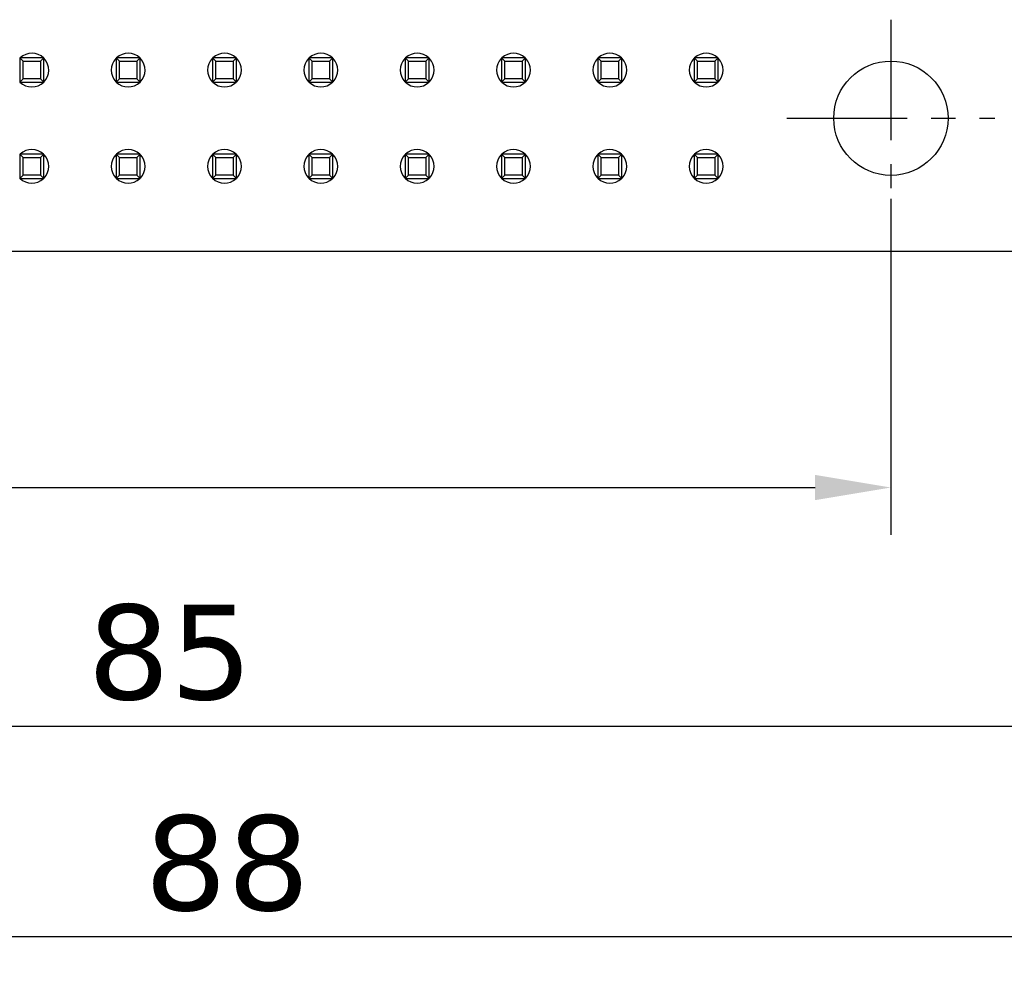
# Model space of a CAD drawing. Header units: millimetres. Extents: x 134 to 283, y 142 to 332.
# Tile 37 of 145: x 187 to 213, y 142 to 167. Entities that reach past the tile are written whole.
import ezdxf

# ---------------------------------------------------------------- set-up
doc = ezdxf.new("R2010")
doc.units = ezdxf.units.MM
doc.header["$LTSCALE"] = 0.1
doc.header["$PDMODE"] = 3
doc.header["$PDSIZE"] = 0.3125
doc.linetypes.add('CENTER', pattern=[50.8, 31.75, -6.35, 6.35, -6.35])
doc.layers.get('0').update_dxf_attribs({"linetype": 'CONTINUOUS'})
doc.layers.get('Defpoints').update_dxf_attribs({"linetype": 'CONTINUOUS'})
doc.layers.add('Dim', color=6, linetype='CONTINUOUS', lineweight=13)
doc.styles.add('Verdana', font='verdana.ttf', dxfattribs={"height": 2.5})
doc.dimstyles.new('aaaaaaaa 3.0', dxfattribs={"dimtxt": 2.5, "dimasz": 2, "dimexe": 1.25, "dimexo": 0.625, "dimtad": 1, "dimdec": 1, "dimzin": 9, "dimdsep": 46, "dimtxsty": 'Verdana', "dimcen": 0, "dimazin": 0, "dimtfac": 1, "dimtmove": 0, "dimatfit": 3, "dimfxl": 1, "dimlwd": 25, "dimlwe": 25, "dimarcsym": 0})

# ---------------------------------------------------------------- blocks, each defined once
blk = doc.blocks.new('*D28')
at = {"layer": 'Defpoints', "color": 0}
for p in [(152.402, 163.34), (210.398, 163.336), (210.398, 155.094)]:
    blk.add_point(p, dxfattribs=at)
at = {"layer": 'Dim', "color": 0, "lineweight": 25}
for p, q in [((152.402, 162.715), (152.402, 153.844)), ((210.398, 162.711), (210.398, 153.844)), ((154.402, 155.094), (208.398, 155.094))]:
    blk.add_line(p, q, dxfattribs=at)
at = {"layer": 'Dim', "color": 0}
for points in [[(154.402, 155.427), (154.402, 154.761), (152.402, 155.094)], [(208.398, 154.761), (208.398, 155.427), (210.398, 155.094)]]:
    blk.add_solid(points, dxfattribs=at)
at = {"layer": 'Dim', "color": 0, "insert": (181.4, 157.026), "char_height": 2.5, "attachment_point": 5, "style": 'Verdana'}
blk.add_mtext('58', dxfattribs=at)
blk = doc.blocks.new('*D29')
at = {"layer": 'Defpoints', "color": 0}
for p in [(148.893, 164.332), (233.888, 164.097), (233.888, 148.801)]:
    blk.add_point(p, dxfattribs=at)
at = {"layer": 'Dim', "color": 0, "lineweight": 25}
for p, q in [((148.893, 163.707), (148.893, 147.551)), ((233.888, 163.472), (233.888, 147.551)), ((150.893, 148.801), (231.888, 148.801))]:
    blk.add_line(p, q, dxfattribs=at)
at = {"layer": 'Dim', "color": 0}
for points in [[(150.893, 149.135), (150.893, 148.468), (148.893, 148.801)], [(231.888, 148.468), (231.888, 149.135), (233.888, 148.801)]]:
    blk.add_solid(points, dxfattribs=at)
at = {"layer": 'Dim', "color": 0, "insert": (191.391, 150.733), "char_height": 2.5, "attachment_point": 5, "style": 'Verdana'}
blk.add_mtext('85', dxfattribs=at)
blk = doc.blocks.new('*D37')
at = {"layer": 'Defpoints', "color": 0}
for p in [(148.893, 164.332), (236.898, 163.025), (148.893, 143.239)]:
    blk.add_point(p, dxfattribs=at)
at = {"layer": 'Dim', "color": 0, "lineweight": 25}
for p, q in [((148.893, 163.707), (148.893, 141.989)), ((236.898, 162.4), (236.898, 141.989)), ((234.898, 143.239), (150.893, 143.239))]:
    blk.add_line(p, q, dxfattribs=at)
at = {"layer": 'Dim', "color": 0}
for points in [[(150.893, 143.572), (150.893, 142.905), (148.893, 143.239)], [(234.898, 142.905), (234.898, 143.572), (236.898, 143.239)]]:
    blk.add_solid(points, dxfattribs=at)
at = {"layer": 'Dim', "color": 0, "insert": (192.895, 145.171), "char_height": 2.5, "attachment_point": 5, "style": 'Verdana'}
blk.add_mtext('88', dxfattribs=at)

msp = doc.modelspace()

# ---------------------------------------------------------------- linework, layer by layer
at = {"color": 1, "linetype": 'CENTER'}
for p, q in [((210.398, 167.435), (210.398, 162.236)), ((207.653, 164.836), (213.143, 164.836))]:
    msp.add_line(p, q, dxfattribs=at)
at = {"color": 7, "linetype": 'Continuous'}
for p, q in [((188.068, 166.426), (187.428, 166.426)), ((187.428, 166.426), (187.516, 166.338)), ((187.428, 166.426), (187.428, 165.786)), ((187.98, 166.338), (188.068, 166.426)), ((188.068, 165.786), (188.068, 166.426)), ((190.608, 166.426), (189.968, 166.426)), ((189.968, 166.426), (190.056, 166.338)), ((189.968, 166.426), (189.968, 165.786)), ((190.52, 166.338), (190.608, 166.426)), ((190.608, 165.786), (190.608, 166.426)), ((193.148, 166.426), (192.508, 166.426)), ((192.508, 166.426), (192.596, 166.338)), ((192.508, 166.426), (192.508, 165.786)), ((193.06, 166.338), (193.148, 166.426)), ((193.148, 165.786), (193.148, 166.426)), ((195.688, 166.426), (195.048, 166.426)), ((195.048, 166.426), (195.136, 166.338)), ((195.048, 166.426), (195.048, 165.786)), ((195.6, 166.338), (195.688, 166.426)), ((195.688, 165.786), (195.688, 166.426)), ((198.228, 166.426), (197.588, 166.426)), ((197.588, 166.426), (197.676, 166.338)), ((197.588, 166.426), (197.588, 165.786)), ((198.14, 166.338), (198.228, 166.426)), ((198.228, 165.786), (198.228, 166.426)), ((200.768, 166.426), (200.128, 166.426)), ((200.128, 166.426), (200.216, 166.338)), ((200.128, 166.426), (200.128, 165.786)), ((200.68, 166.338), (200.768, 166.426)), ((200.768, 165.786), (200.768, 166.426)), ((203.308, 166.426), (202.668, 166.426)), ((202.668, 166.426), (202.756, 166.338)), ((202.668, 166.426), (202.668, 165.786)), ((203.22, 166.338), (203.308, 166.426)), ((203.308, 165.786), (203.308, 166.426)), ((205.848, 166.426), (205.208, 166.426)), ((205.208, 166.426), (205.296, 166.338)), ((205.208, 166.426), (205.208, 165.786)), ((205.76, 166.338), (205.848, 166.426)), ((205.848, 165.786), (205.848, 166.426)), ((187.516, 166.338), (187.98, 166.338)), ((187.516, 165.874), (187.516, 166.338)), ((187.98, 166.338), (187.98, 165.874)), ((190.056, 166.338), (190.52, 166.338)), ((190.056, 165.874), (190.056, 166.338)), ((190.52, 166.338), (190.52, 165.874)), ((192.596, 166.338), (193.06, 166.338)), ((192.596, 165.874), (192.596, 166.338)), ((193.06, 166.338), (193.06, 165.874)), ((195.136, 166.338), (195.6, 166.338)), ((195.136, 165.874), (195.136, 166.338)), ((195.6, 166.338), (195.6, 165.874)), ((197.676, 166.338), (198.14, 166.338)), ((197.676, 165.874), (197.676, 166.338)), ((198.14, 166.338), (198.14, 165.874)), ((200.216, 166.338), (200.68, 166.338)), ((200.216, 165.874), (200.216, 166.338)), ((200.68, 166.338), (200.68, 165.874)), ((202.756, 166.338), (203.22, 166.338)), ((202.756, 165.874), (202.756, 166.338)), ((203.22, 166.338), (203.22, 165.874)), ((205.296, 166.338), (205.76, 166.338)), ((205.296, 165.874), (205.296, 166.338)), ((205.76, 166.338), (205.76, 165.874)), ((187.428, 165.786), (187.516, 165.874)), ((187.428, 165.786), (188.068, 165.786)), ((187.98, 165.874), (187.516, 165.874)), ((187.98, 165.874), (188.068, 165.786)), ((189.968, 165.786), (190.056, 165.874)), ((189.968, 165.786), (190.608, 165.786)), ((190.52, 165.874), (190.056, 165.874)), ((190.52, 165.874), (190.608, 165.786)), ((192.508, 165.786), (192.596, 165.874)), ((192.508, 165.786), (193.148, 165.786)), ((193.06, 165.874), (192.596, 165.874)), ((193.06, 165.874), (193.148, 165.786)), ((195.048, 165.786), (195.136, 165.874)), ((195.048, 165.786), (195.688, 165.786)), ((195.6, 165.874), (195.136, 165.874)), ((195.6, 165.874), (195.688, 165.786)), ((197.588, 165.786), (197.676, 165.874)), ((197.588, 165.786), (198.228, 165.786)), ((198.14, 165.874), (197.676, 165.874)), ((198.14, 165.874), (198.228, 165.786)), ((200.128, 165.786), (200.216, 165.874)), ((200.128, 165.786), (200.768, 165.786)), ((200.68, 165.874), (200.216, 165.874)), ((200.68, 165.874), (200.768, 165.786)), ((202.668, 165.786), (202.756, 165.874)), ((202.668, 165.786), (203.308, 165.786)), ((203.22, 165.874), (202.756, 165.874)), ((203.22, 165.874), (203.308, 165.786)), ((205.208, 165.786), (205.296, 165.874)), ((205.208, 165.786), (205.848, 165.786)), ((205.76, 165.874), (205.296, 165.874)), ((205.76, 165.874), (205.848, 165.786)), ((188.068, 163.886), (187.428, 163.886)), ((187.428, 163.886), (187.516, 163.798)), ((187.428, 163.886), (187.428, 163.246)), ((187.98, 163.798), (188.068, 163.886)), ((188.068, 163.246), (188.068, 163.886)), ((190.608, 163.886), (189.968, 163.886)), ((189.968, 163.886), (190.056, 163.798)), ((189.968, 163.886), (189.968, 163.246)), ((190.52, 163.798), (190.608, 163.886)), ((190.608, 163.246), (190.608, 163.886)), ((193.148, 163.886), (192.508, 163.886)), ((192.508, 163.886), (192.596, 163.798)), ((192.508, 163.886), (192.508, 163.246)), ((193.06, 163.798), (193.148, 163.886)), ((193.148, 163.246), (193.148, 163.886)), ((195.688, 163.886), (195.048, 163.886)), ((195.048, 163.886), (195.136, 163.798)), ((195.048, 163.886), (195.048, 163.246)), ((195.6, 163.798), (195.688, 163.886)), ((195.688, 163.246), (195.688, 163.886)), ((198.228, 163.886), (197.588, 163.886)), ((197.588, 163.886), (197.676, 163.798)), ((197.588, 163.886), (197.588, 163.246)), ((198.14, 163.798), (198.228, 163.886)), ((198.228, 163.246), (198.228, 163.886)), ((200.768, 163.886), (200.128, 163.886)), ((200.128, 163.886), (200.216, 163.798)), ((200.128, 163.886), (200.128, 163.246)), ((200.68, 163.798), (200.768, 163.886)), ((200.768, 163.246), (200.768, 163.886)), ((203.308, 163.886), (202.668, 163.886)), ((202.668, 163.886), (202.756, 163.798)), ((202.668, 163.886), (202.668, 163.246)), ((203.22, 163.798), (203.308, 163.886)), ((203.308, 163.246), (203.308, 163.886)), ((205.848, 163.886), (205.208, 163.886)), ((205.208, 163.886), (205.296, 163.798)), ((205.208, 163.886), (205.208, 163.246)), ((205.76, 163.798), (205.848, 163.886)), ((205.848, 163.246), (205.848, 163.886)), ((187.516, 163.798), (187.98, 163.798)), ((187.516, 163.334), (187.516, 163.798)), ((187.98, 163.798), (187.98, 163.334)), ((190.056, 163.798), (190.52, 163.798)), ((190.056, 163.334), (190.056, 163.798)), ((190.52, 163.798), (190.52, 163.334)), ((192.596, 163.798), (193.06, 163.798)), ((192.596, 163.334), (192.596, 163.798)), ((193.06, 163.798), (193.06, 163.334)), ((195.136, 163.798), (195.6, 163.798)), ((195.136, 163.334), (195.136, 163.798)), ((195.6, 163.798), (195.6, 163.334)), ((197.676, 163.798), (198.14, 163.798)), ((197.676, 163.334), (197.676, 163.798)), ((198.14, 163.798), (198.14, 163.334)), ((200.216, 163.798), (200.68, 163.798)), ((200.216, 163.334), (200.216, 163.798)), ((200.68, 163.798), (200.68, 163.334)), ((202.756, 163.798), (203.22, 163.798)), ((202.756, 163.334), (202.756, 163.798)), ((203.22, 163.798), (203.22, 163.334)), ((205.296, 163.798), (205.76, 163.798)), ((205.296, 163.334), (205.296, 163.798)), ((205.76, 163.798), (205.76, 163.334)), ((187.428, 163.246), (187.516, 163.334)), ((187.98, 163.334), (187.516, 163.334)), ((187.98, 163.334), (188.068, 163.246)), ((189.968, 163.246), (190.056, 163.334)), ((190.52, 163.334), (190.056, 163.334)), ((190.52, 163.334), (190.608, 163.246)), ((192.508, 163.246), (192.596, 163.334)), ((193.06, 163.334), (192.596, 163.334)), ((193.06, 163.334), (193.148, 163.246)), ((195.048, 163.246), (195.136, 163.334)), ((195.6, 163.334), (195.136, 163.334)), ((195.6, 163.334), (195.688, 163.246)), ((197.588, 163.246), (197.676, 163.334)), ((198.14, 163.334), (197.676, 163.334)), ((198.14, 163.334), (198.228, 163.246)), ((200.128, 163.246), (200.216, 163.334)), ((200.68, 163.334), (200.216, 163.334)), ((200.68, 163.334), (200.768, 163.246)), ((202.668, 163.246), (202.756, 163.334)), ((203.22, 163.334), (202.756, 163.334)), ((203.22, 163.334), (203.308, 163.246)), ((205.208, 163.246), (205.296, 163.334)), ((205.76, 163.334), (205.296, 163.334)), ((205.76, 163.334), (205.848, 163.246)), ((187.428, 163.246), (188.068, 163.246)), ((189.968, 163.246), (190.608, 163.246)), ((192.508, 163.246), (193.148, 163.246)), ((195.048, 163.246), (195.688, 163.246)), ((197.588, 163.246), (198.228, 163.246)), ((200.128, 163.246), (200.768, 163.246)), ((202.668, 163.246), (203.308, 163.246)), ((205.208, 163.246), (205.848, 163.246)), ((151.888, 161.336), (230.898, 161.327))]:
    msp.add_line(p, q, dxfattribs=at)
msp.add_circle((210.399, 164.836), 1.507, dxfattribs=at)
for centre, start, end in [((187.748, 166.106), 45.2248, 133.6783), ((190.288, 166.106), 45.2248, 133.6783), ((192.828, 166.106), 46.2446, 133.6783), ((195.368, 166.106), 46.2446, 133.6783), ((197.908, 166.106), 46.2446, 133.6783), ((200.448, 166.106), 46.2446, 133.6783), ((202.988, 166.106), 46.2446, 133.6783), ((205.528, 166.106), 46.2446, 133.6783), ((187.748, 166.106), 225.1901, 43.6449), ((190.288, 166.106), 136.3187, 223.6047), ((190.288, 166.106), 225.1901, 43.6449), ((192.828, 166.106), 136.3187, 223.6047), ((192.828, 166.106), 316.2784, 43.6449), ((195.368, 166.106), 136.3187, 223.6047), ((195.368, 166.106), 316.2784, 43.6449), ((197.908, 166.106), 136.3187, 223.6047), ((197.908, 166.106), 316.2784, 43.6449), ((200.448, 166.106), 136.3187, 223.6047), ((200.448, 166.106), 316.2784, 43.6449), ((202.988, 166.106), 136.3187, 223.6047), ((202.988, 166.106), 316.2784, 43.6449), ((205.528, 166.106), 136.3187, 223.6047), ((205.528, 166.106), 316.2784, 43.6449), ((192.828, 166.106), 226.1952, 313.7271), ((195.368, 166.106), 226.1952, 313.7271), ((197.908, 166.106), 226.1952, 313.7271), ((200.448, 166.106), 226.1952, 313.7271), ((202.988, 166.106), 226.1952, 313.7271), ((205.528, 166.106), 226.1952, 313.7271), ((187.748, 163.566), 46.2446, 133.6783), ((187.748, 163.566), 316.2784, 43.6449), ((190.288, 163.566), 136.3187, 223.6047), ((190.288, 163.566), 46.2446, 133.6783), ((190.288, 163.566), 316.2784, 43.6449), ((192.828, 163.566), 136.3187, 223.6047), ((192.828, 163.566), 46.2446, 133.6783), ((192.828, 163.566), 316.2784, 43.6449), ((195.368, 163.566), 136.3187, 223.6047), ((195.368, 163.566), 46.2446, 133.6783), ((195.368, 163.566), 316.2784, 43.6449), ((197.908, 163.566), 136.3187, 223.6047), ((197.908, 163.566), 46.2446, 133.6783), ((197.908, 163.566), 316.2784, 43.6449), ((200.448, 163.566), 136.3187, 223.6047), ((200.448, 163.566), 46.2446, 133.6783), ((200.448, 163.566), 316.2784, 43.6449), ((202.988, 163.566), 136.3187, 223.6047), ((202.988, 163.566), 46.2446, 133.6783), ((202.988, 163.566), 316.2784, 43.6449), ((205.528, 163.566), 136.3187, 223.6047), ((205.528, 163.566), 46.2446, 133.6783), ((205.528, 163.566), 316.2784, 43.6449), ((187.748, 163.566), 225.1901, 313.7271), ((190.288, 163.566), 225.1901, 313.7271), ((192.828, 163.566), 225.1901, 313.7271), ((195.368, 163.566), 225.1901, 313.7271), ((197.908, 163.566), 225.1901, 313.7271), ((200.448, 163.566), 225.1901, 313.7271), ((202.988, 163.566), 225.1901, 313.7271), ((205.528, 163.566), 225.1901, 313.7271)]:
    msp.add_arc(centre, 0.445, start, end, dxfattribs=at)

# ---------------------------------------------------------------- dimensions: what is measured, and where the dimension line sits
at = {"layer": 'Dim'}
for base, p1, p2, picture, middle in [((233.888, 148.801), (148.893, 164.332), (233.888, 164.097), '*D29', (191.391, 150.733)), ((148.893, 143.239), (236.898, 163.025), (148.893, 164.332), '*D37', (192.895, 145.171)), ((210.398, 155.094), (152.402, 163.34), (210.398, 163.336), '*D28', (181.4, 157.026))]:
    dim = msp.add_linear_dim(base=base, p1=p1, p2=p2, dimstyle='aaaaaaaa 3.0', dxfattribs=at)
    dim.commit()
    dim.dimension.update_dxf_attribs({"geometry": picture, "text_midpoint": middle})

doc.saveas('drawing.dxf')
